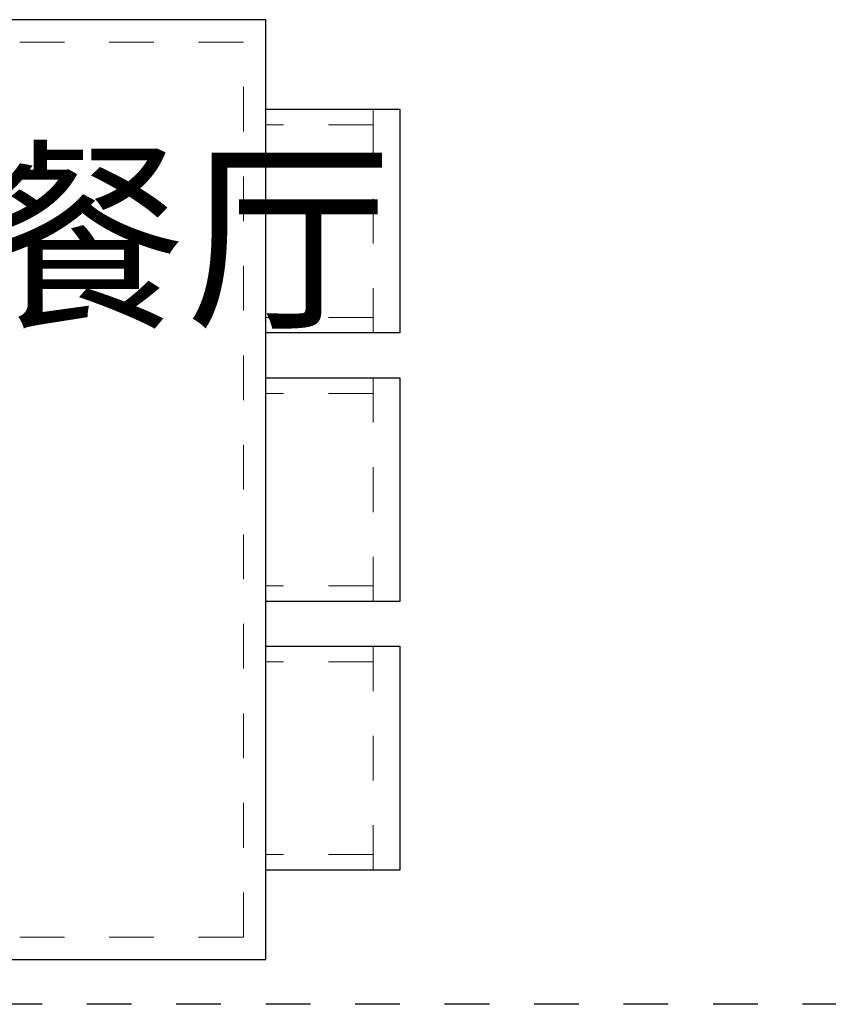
# Model space of a CAD drawing. Header units: millimetres. Extents: x 296296 to 297283, y 219875 to 220035.
# Tile 123 of 256: x 296809.54 to 296811.35, y 220017.69 to 220019.89. Entities that reach past the tile are written whole.
import ezdxf

# ---------------------------------------------------------------- set-up
doc = ezdxf.new("R2010")
doc.units = ezdxf.units.MM
doc.linetypes.add('185洋房-边套（报建版）-旧规$0$洋房户型$0$_DASH', pattern=[0.6, 0.4, -0.2])
doc.linetypes.add('185洋房-边套（报建版）-旧规$0$洋房户型$0$DASH', pattern=[0.35, 0.25, -0.1])
doc.styles.get("Standard").update_dxf_attribs({"font": 'arial.ttf'})

# ---------------------------------------------------------------- blocks, each defined once
blk = doc.blocks.new('4uyh5uj6kj67j75rykjtuk7tsik76ykj')
at = {"color": 253}
blk.add_text('餐厅', height=337.59, dxfattribs=at).set_placement((859635.6, 430303.4))
blk = doc.blocks.new('*U1140')
at = {"color": 253, "linetype": '185洋房-边套（报建版）-旧规$0$洋房户型$0$DASH', "lineweight": 13, "ltscale": 0.2}
for p, q in [((200, 240), (699.9, 240)), ((234.9, 240), (234.9, 0)), ((665, 240), (665, 0)), ((800, 240), (1299.9, 240)), ((834.9, 240), (834.9, 0)), ((1265, 240), (1265, 0)), ((1400, 240), (1899.9, 240)), ((1434.9, 240), (1434.9, 0)), ((1865, 240), (1865, 0)), ((234.9, -1040), (234.9, -800)), ((665, -1040), (665, -800)), ((834.9, -1040), (834.9, -800)), ((1265, -1040), (1265, -800)), ((1434.9, -1040), (1434.9, -800)), ((1865, -1040), (1865, -800)), ((200, -1040), (699.9, -1040)), ((800, -1040), (1299.9, -1040)), ((1400, -1040), (1899.9, -1040))]:
    blk.add_line(p, q, dxfattribs=at)
at = {"color": 253, "ltscale": 300}
for points in [[(700, 0), (700, 300), (200, 300), (200, 0)], [(1300, 0), (1300, 300), (800, 300), (800, 0)], [(1900, 0), (1900, 300), (1400, 300), (1400, 0)], [(700, -800), (700, -1100), (200, -1100), (200, -800)], [(1300, -800), (1300, -1100), (800, -1100), (800, -800)], [(1900, -800), (1900, -1100), (1400, -1100), (1400, -800)]]:
    blk.add_lwpolyline(points, dxfattribs=at)
blk.add_lwpolyline([(0, 0), (2100, 0), (2100, -800), (0, -800)], close=True, dxfattribs=at)
at = {"color": 253, "linetype": '185洋房-边套（报建版）-旧规$0$洋房户型$0$DASH', "lineweight": 13, "ltscale": 0.3}
blk.add_lwpolyline([(50, -50), (2050, -50), (2050, -750), (50, -750)], close=True, dxfattribs=at)
blk = doc.blocks.new('185洋房-边套（报建版）-旧规')
at = {"color": 253, "linetype": '185洋房-边套（报建版）-旧规$0$洋房户型$0$_DASH', "ltscale": 0.5}
blk.add_lwpolyline([(10000, 7200), (12700, 7200)], dxfattribs=at)
at = {"color": 253, "extrusion": (0, 0, -1), "xscale": -1, "zscale": -1, "rotation": 270}
blk.add_blockref('*U1140', (-11300, 7300), dxfattribs=at)

msp = doc.modelspace()

# ---------------------------------------------------------------- block references
at = {"xscale": 0.001, "yscale": 0.001, "zscale": 0.001}
msp.add_blockref('4uyh5uj6kj67j75rykjtuk7tsik76ykj', (295949.8136, 219588.9301), dxfattribs=at)

# ---------------------------------------------------------------- next in the draw order: block references
at = {"xscale": -0.001, "yscale": 0.001, "zscale": 0.001}
msp.add_blockref('185洋房-边套（报建版）-旧规', (296821.3885, 220010.4885), dxfattribs=at)

doc.saveas('drawing.dxf')
